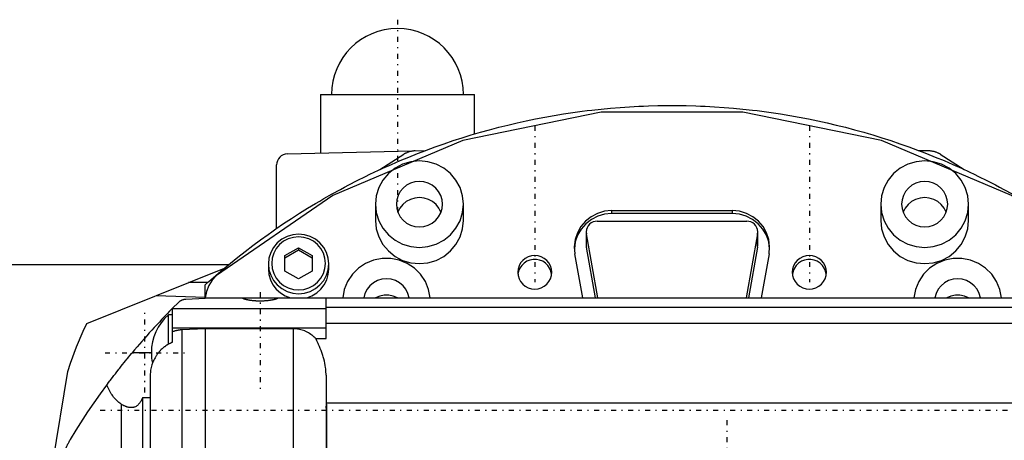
# Model space of a CAD drawing. Extents: x -109 to 109, y -1 to 887.
# Tile 8 of 11: x -59 to 30, y 753 to 791. Entities that reach past the tile are written whole.
import ezdxf

# ---------------------------------------------------------------- set-up
doc = ezdxf.new("R2010")
doc.units = 0
doc.linetypes.add('CENTER', pattern=[1.5, 0.45, -0.5, 0.05, -0.5])
doc.layers.add('AM_0', color=7, linetype='CONTINUOUS')
doc.layers.add('AM_7', color=7, linetype='CENTER')

msp = doc.modelspace()

# ---------------------------------------------------------------- linework, layer by layer
at = {"layer": 'AM_0', "color": 7, "linetype": 'CONTINUOUS'}
for p, q in [((-32, 784.5), (-32, 779.162)), ((-32, 784.5), (-18, 784.5)), ((-18, 780.895), (-18, 784.5)), ((-35.026, 779.083), (-22.413, 779.413)), ((-26.601, 777.659), (-24.422, 779.068)), ((22.413, 779.413), (23.389, 779.388)), ((24.422, 779.068), (26.601, 777.659)), ((-36, 772.309), (-36, 778.083)), ((-27, 774.516), (-27, 773.04)), ((-19, 773.04), (-19, 774.516)), ((19, 774.516), (19, 773.04)), ((27, 773.04), (27, 774.516)), ((-5.498, 773.927), (-5.498, 773.666)), ((-5.498, 773.927), (5.488, 773.927)), ((5.488, 773.666), (-5.498, 773.666)), ((5.488, 773.927), (5.488, 773.666)), ((-6.808, 772.97), (6.808, 772.97)), ((-7.808, 771.985), (-7.808, 770.761)), ((-7.793, 770.59), (-7.793, 771.814)), ((-6.753, 766.004), (-7.793, 771.814)), ((7.793, 771.814), (6.753, 766.004)), ((7.793, 770.59), (7.793, 771.814)), ((7.808, 770.761), (7.808, 771.985)), ((-35.24, 769.835), (-34, 770.54)), ((-34, 770.314), (-35.24, 769.609)), ((-34, 770.54), (-34, 770.314)), ((-34, 770.54), (-32.76, 769.835)), ((-32.76, 769.609), (-34, 770.314)), ((-7.808, 770.761), (-7.793, 770.59)), ((-6.971, 766), (-7.793, 770.59)), ((7.793, 770.59), (6.971, 766)), ((7.793, 770.59), (7.808, 770.761)), ((-35.24, 768.424), (-35.24, 769.835)), ((-32.76, 769.835), (-32.76, 768.424)), ((-8.131, 766), (-8.846, 769.997)), ((8.836, 769.997), (8.121, 766)), ((-40.389, 769), (-64.8, 769)), ((-53.27, 763.666), (-40.753, 768.697)), ((-36.75, 769.077), (-36.75, 768.609)), ((-34, 767.719), (-35.24, 768.424)), ((-32.76, 768.424), (-34, 767.719)), ((-31.25, 768.609), (-31.25, 769.077)), ((-42.275, 767.382), (-44.025, 767.382)), ((-42.5, 765.97), (-42.5, 767.181)), ((-46.98, 766.194), (-42.5, 766.055)), ((-45.5, 765.008), (-44.916, 765.591)), ((-44.267, 765.877), (-42.5, 765.97)), ((-42.5, 766), (42.5, 766)), ((-31.5, 762.296), (-31.5, 766)), ((-6.753, 766), (-6.753, 766.004)), ((-6.753, 766.004), (-6.752, 766)), ((6.752, 766), (6.753, 766.004)), ((6.753, 766), (6.753, 766.004)), ((-45.5, 765.008), (-45.5, 761.929)), ((-31.5, 765), (-45.5, 765)), ((31.5, 765.12), (-31.5, 765.12)), ((-45.5, 764.45), (-45.843, 764.45)), ((-45.843, 761.771), (-45.843, 764.45)), ((-31.5, 763.219), (-45.5, 763.219)), ((-42.5, 763.184), (-44.639, 763.075)), ((-44.639, 763.075), (-44.639, 750.953)), ((-42.5, 763.184), (-42.5, 676.816)), ((-34.5, 763.184), (-42.5, 763.184)), ((-34.5, 763.184), (-34.5, 751)), ((31.5, 763.65), (-31.5, 763.65)), ((-32.451, 762.296), (-31.5, 762.296)), ((-47.403, 761), (-49.143, 761)), ((-58, 741.16), (-55.006, 759.302)), ((-51.124, 758.501), (-51.082, 758.557)), ((-47.5, 759.025), (-47.5, 747.92)), ((-31.5, 758.95), (-31.5, 750.978)), ((-47.5, 756.878), (-48.219, 756.878)), ((-48.219, 756.878), (-48.219, 683.122)), ((-50.139, 756.314), (-50.139, 683.686)), ((31.5, 756.42), (-31.5, 756.42)), ((-31.416, 756.309), (-31.5, 756.309)), ((-31.416, 751), (-31.416, 756.309))]:
    msp.add_line(p, q, dxfattribs=at)
for points in [[(41.459, 768.035), (30.896, 775.302), (19.062, 780.319), (6.442, 782.88), (-6.442, 782.88), (-19.062, 780.319), (-30.896, 775.302), (-41.459, 768.035)], [(-20.9, 774.516), (-20.94, 774.92), (-21.06, 775.308), (-21.254, 775.665), (-21.515, 775.979), (-21.833, 776.236), (-22.196, 776.427), (-22.59, 776.545), (-23, 776.584), (-23.41, 776.545), (-23.804, 776.427), (-24.167, 776.236), (-24.485, 775.979), (-24.746, 775.665), (-24.94, 775.308), (-25.06, 774.92), (-25.1, 774.516)], [(25.1, 774.516), (25.06, 774.92), (24.94, 775.308), (24.746, 775.665), (24.485, 775.979), (24.167, 776.236), (23.804, 776.427), (23.41, 776.545), (23, 776.584), (22.59, 776.545), (22.196, 776.427), (21.833, 776.236), (21.515, 775.979), (21.254, 775.665), (21.06, 775.308), (20.94, 774.92), (20.9, 774.516)], [(-25.1, 774.516), (-25.06, 774.113), (-24.94, 773.725), (-24.746, 773.367), (-24.485, 773.054), (-24.167, 772.797), (-23.804, 772.606), (-23.41, 772.488), (-23, 772.448), (-22.59, 772.488), (-22.196, 772.606), (-21.833, 772.797), (-21.515, 773.054), (-21.254, 773.367), (-21.06, 773.725), (-20.94, 774.113), (-20.9, 774.516)], [(-21.038, 773.778), (-21.227, 774.149), (-21.488, 774.475), (-21.809, 774.744), (-22.178, 774.943), (-22.581, 775.067), (-23, 775.108), (-23.419, 775.067), (-23.822, 774.943), (-24.191, 774.744), (-24.512, 774.475), (-24.773, 774.149), (-24.962, 773.778)], [(20.9, 774.516), (20.94, 774.113), (21.06, 773.725), (21.254, 773.367), (21.515, 773.054), (21.833, 772.797), (22.196, 772.606), (22.59, 772.488), (23, 772.448), (23.41, 772.488), (23.804, 772.606), (24.167, 772.797), (24.485, 773.054), (24.746, 773.367), (24.94, 773.725), (25.06, 774.113), (25.1, 774.516)], [(24.962, 773.778), (24.773, 774.149), (24.512, 774.475), (24.191, 774.744), (23.822, 774.943), (23.419, 775.067), (23, 775.108), (22.581, 775.067), (22.178, 774.943), (21.809, 774.744), (21.488, 774.475), (21.227, 774.149), (21.038, 773.778)], [(-5.498, 773.927), (-6.153, 773.864), (-6.784, 773.678), (-7.366, 773.376), (-7.879, 772.969), (-8.302, 772.472), (-8.62, 771.904), (-8.821, 771.287), (-8.897, 770.643), (-8.846, 769.997)], [(-5.498, 773.666), (-6.145, 773.605), (-6.769, 773.423), (-7.346, 773.129), (-7.855, 772.731), (-8.278, 772.245), (-8.6, 771.689), (-8.808, 771.082), (-8.895, 770.448)], [(8.836, 769.997), (8.887, 770.643), (8.811, 771.287), (8.61, 771.904), (8.292, 772.472), (7.869, 772.969), (7.356, 773.376), (6.774, 773.678), (6.143, 773.864), (5.488, 773.927)], [(8.885, 770.448), (8.798, 771.082), (8.59, 771.689), (8.268, 772.245), (7.845, 772.731), (7.336, 773.129), (6.759, 773.423), (6.135, 773.605), (5.488, 773.666)], [(-27, 773.04), (-26.923, 772.272), (-26.696, 771.533), (-26.326, 770.852), (-25.828, 770.255), (-25.222, 769.765), (-24.531, 769.401), (-23.78, 769.177), (-23, 769.101), (-22.22, 769.177), (-21.469, 769.401), (-20.778, 769.765), (-20.172, 770.255), (-19.674, 770.852), (-19.304, 771.533), (-19.077, 772.272), (-19, 773.04)], [(-6.808, 772.97), (-7.001, 772.951), (-7.186, 772.897), (-7.358, 772.808), (-7.508, 772.688), (-7.633, 772.542), (-7.726, 772.375), (-7.786, 772.194), (-7.808, 772.004), (-7.793, 771.814)], [(7.793, 771.814), (7.808, 772.004), (7.786, 772.194), (7.726, 772.375), (7.633, 772.542), (7.508, 772.688), (7.358, 772.808), (7.186, 772.897), (7.001, 772.951), (6.808, 772.97)], [(19, 773.04), (19.077, 772.272), (19.304, 771.533), (19.674, 770.852), (20.172, 770.255), (20.778, 769.765), (21.469, 769.401), (22.22, 769.177), (23, 769.101), (23.78, 769.177), (24.531, 769.401), (25.222, 769.765), (25.828, 770.255), (26.326, 770.852), (26.696, 771.533), (26.923, 772.272), (27, 773.04)], [(-22.016, 766), (-22.162, 766.764), (-22.459, 767.484), (-22.893, 768.134), (-23.448, 768.686), (-24.103, 769.121), (-24.831, 769.42), (-25.605, 769.573), (-26.395, 769.573), (-27.169, 769.42), (-27.897, 769.121), (-28.552, 768.686), (-29.107, 768.134), (-29.541, 767.484), (-29.838, 766.764), (-29.984, 766)], [(-10.96, 768.139), (-11.023, 768.429), (-11.142, 768.701), (-11.311, 768.945), (-11.526, 769.153), (-11.777, 769.316), (-12.055, 769.428), (-12.35, 769.485), (-12.65, 769.485), (-12.945, 769.428), (-13.223, 769.316), (-13.474, 769.153), (-13.689, 768.945), (-13.858, 768.701), (-13.977, 768.429), (-14.04, 768.139)], [(14.04, 768.139), (13.977, 768.429), (13.858, 768.701), (13.689, 768.945), (13.474, 769.153), (13.223, 769.316), (12.945, 769.428), (12.65, 769.485), (12.35, 769.485), (12.055, 769.428), (11.777, 769.316), (11.526, 769.153), (11.311, 768.945), (11.142, 768.701), (11.023, 768.429), (10.96, 768.139)], [(29.984, 766), (29.838, 766.764), (29.541, 767.484), (29.107, 768.134), (28.552, 768.686), (27.897, 769.121), (27.169, 769.42), (26.395, 769.573), (25.605, 769.573), (24.831, 769.42), (24.103, 769.121), (23.448, 768.686), (22.893, 768.134), (22.459, 767.484), (22.162, 766.764), (22.016, 766)], [(-36.75, 768.609), (-36.703, 768.109), (-36.563, 767.627), (-36.335, 767.178), (-36.027, 766.778), (-35.65, 766.442), (-35.215, 766.179), (-34.74, 766)], [(-33.26, 766), (-32.785, 766.179), (-32.35, 766.442), (-31.973, 766.778), (-31.665, 767.178), (-31.437, 767.627), (-31.297, 768.109), (-31.25, 768.609)], [(-41.459, 768.035), (-41.867, 767.613), (-42.183, 767.12), (-42.394, 766.575), (-42.493, 766)], [(-23.93, 766), (-24.041, 766.399), (-24.231, 766.768), (-24.492, 767.092), (-24.813, 767.359), (-25.181, 767.557), (-25.582, 767.68), (-26, 767.721), (-26.418, 767.68), (-26.819, 767.557), (-27.187, 767.359), (-27.508, 767.092), (-27.769, 766.768), (-27.959, 766.399), (-28.07, 766)], [(28.07, 766), (27.959, 766.399), (27.769, 766.768), (27.508, 767.092), (27.187, 767.359), (26.819, 767.557), (26.418, 767.68), (26, 767.721), (25.582, 767.68), (25.181, 767.557), (24.813, 767.359), (24.492, 767.092), (24.231, 766.768), (24.041, 766.399), (23.93, 766)], [(-25.009, 766), (-25.389, 766.156), (-25.794, 766.235), (-26.206, 766.235), (-26.611, 766.156), (-26.991, 766)], [(26.991, 766), (26.611, 766.156), (26.206, 766.235), (25.794, 766.235), (25.389, 766.156), (25.009, 766)]]:
    msp.add_lwpolyline(points, dxfattribs=at)
for points in [[(-27, 774.516), (-26.923, 773.748), (-26.696, 773.009), (-26.326, 772.328), (-25.828, 771.731), (-25.222, 771.241), (-24.531, 770.877), (-23.78, 770.653), (-23, 770.577), (-22.22, 770.653), (-21.469, 770.877), (-20.778, 771.241), (-20.172, 771.731), (-19.674, 772.328), (-19.304, 773.009), (-19.077, 773.748), (-19, 774.516), (-19.077, 775.285), (-19.304, 776.024), (-19.674, 776.705), (-20.172, 777.302), (-20.778, 777.792), (-21.469, 778.156), (-22.22, 778.38), (-23, 778.455), (-23.78, 778.38), (-24.531, 778.156), (-25.222, 777.792), (-25.828, 777.302), (-26.326, 776.705), (-26.696, 776.024), (-26.923, 775.285)], [(19, 774.516), (19.077, 773.748), (19.304, 773.009), (19.674, 772.328), (20.172, 771.731), (20.778, 771.241), (21.469, 770.877), (22.22, 770.653), (23, 770.577), (23.78, 770.653), (24.531, 770.877), (25.222, 771.241), (25.828, 771.731), (26.326, 772.328), (26.696, 773.009), (26.923, 773.748), (27, 774.516), (26.923, 775.285), (26.696, 776.024), (26.326, 776.705), (25.828, 777.302), (25.222, 777.792), (24.531, 778.156), (23.78, 778.38), (23, 778.455), (22.22, 778.38), (21.469, 778.156), (20.778, 777.792), (20.172, 777.302), (19.674, 776.705), (19.304, 776.024), (19.077, 775.285)], [(-31.25, 769.077), (-31.303, 769.606), (-31.459, 770.114), (-31.713, 770.582), (-32.055, 770.992), (-32.472, 771.329), (-32.948, 771.579), (-33.464, 771.734), (-34, 771.786), (-34.536, 771.734), (-35.052, 771.579), (-35.528, 771.329), (-35.945, 770.992), (-36.287, 770.582), (-36.541, 770.114), (-36.697, 769.606), (-36.75, 769.077), (-36.697, 768.549), (-36.541, 768.041), (-36.287, 767.573), (-35.945, 767.162), (-35.528, 766.826), (-35.052, 766.575), (-34.536, 766.421), (-34, 766.369), (-33.464, 766.421), (-32.948, 766.575), (-32.472, 766.826), (-32.055, 767.162), (-31.713, 767.573), (-31.459, 768.041), (-31.303, 768.549)], [(-36.45, 769.129), (-36.403, 768.659), (-36.264, 768.206), (-36.037, 767.789), (-35.732, 767.423), (-35.361, 767.123), (-34.938, 766.9), (-34.478, 766.763), (-34, 766.717), (-33.522, 766.763), (-33.062, 766.9), (-32.639, 767.123), (-32.268, 767.423), (-31.963, 767.789), (-31.736, 768.206), (-31.597, 768.659), (-31.55, 769.129), (-31.597, 769.6), (-31.736, 770.053), (-31.963, 770.47), (-32.268, 770.836), (-32.639, 771.136), (-33.062, 771.359), (-33.522, 771.496), (-34, 771.542), (-34.478, 771.496), (-34.938, 771.359), (-35.361, 771.136), (-35.732, 770.836), (-36.037, 770.47), (-36.264, 770.053), (-36.403, 769.6)], [(-14.05, 768.313), (-14.02, 768.015), (-13.932, 767.729), (-13.789, 767.465), (-13.596, 767.234), (-13.361, 767.044), (-13.093, 766.903), (-12.802, 766.816), (-12.5, 766.787), (-12.198, 766.816), (-11.907, 766.903), (-11.639, 767.044), (-11.404, 767.234), (-11.211, 767.465), (-11.068, 767.729), (-10.98, 768.015), (-10.95, 768.313), (-10.98, 768.611), (-11.068, 768.897), (-11.211, 769.161), (-11.404, 769.392), (-11.639, 769.582), (-11.907, 769.723), (-12.198, 769.81), (-12.5, 769.84), (-12.802, 769.81), (-13.093, 769.723), (-13.361, 769.582), (-13.596, 769.392), (-13.789, 769.161), (-13.932, 768.897), (-14.02, 768.611)], [(10.95, 768.313), (10.98, 768.015), (11.068, 767.729), (11.211, 767.465), (11.404, 767.234), (11.639, 767.044), (11.907, 766.903), (12.198, 766.816), (12.5, 766.787), (12.802, 766.816), (13.093, 766.903), (13.361, 767.044), (13.596, 767.234), (13.789, 767.465), (13.932, 767.729), (14.02, 768.015), (14.05, 768.313), (14.02, 768.611), (13.932, 768.897), (13.789, 769.161), (13.596, 769.392), (13.361, 769.582), (13.093, 769.723), (12.802, 769.81), (12.5, 769.84), (12.198, 769.81), (11.907, 769.723), (11.639, 769.582), (11.404, 769.392), (11.211, 769.161), (11.068, 768.897), (10.98, 768.611)]]:
    msp.add_lwpolyline(points, close=True, dxfattribs=at)
for points in [[(-42.5, 767.181, 0), (-42.179, 767.468, 0), (-41.53, 768.036, 0), (-40.874, 768.596, 0), (-40.543, 768.872, 0), (-40.211, 769.146, 0), (-39.54, 769.688, 0), (-38.861, 770.22, 0), (-38.176, 770.743, 0), (-37.483, 771.257, 0), (-36.784, 771.761, 0), (-36.431, 772.01, 0), (-36.078, 772.256, 0), (-35.365, 772.741, 0), (-34.645, 773.216, 0), (-33.919, 773.682, 0), (-33.187, 774.137, 0), (-32.449, 774.583, 0), (-32.078, 774.802, 0), (-31.705, 775.018, 0), (-30.955, 775.444, 0), (-30.199, 775.859, 0), (-29.82, 776.063, 0), (-29.438, 776.264, 0), (-28.672, 776.659, 0), (-27.9, 777.043, 0), (-27.512, 777.231, 0), (-27.122, 777.416, 0), (-26.34, 777.779, 0), (-25.553, 778.132, 0), (-24.762, 778.473, 0), (-23.965, 778.804, 0), (-23.165, 779.124, 0), (-22.763, 779.28, 0), (-22.36, 779.433, 0), (-21.551, 779.731, 0), (-20.738, 780.018, 0), (-19.921, 780.294, 0), (-19.1, 780.559, 0), (-18.276, 780.813, 0), (-17.863, 780.936, 0), (-17.449, 781.056, 0), (-16.618, 781.287, 0), (-15.784, 781.507, 0), (-14.948, 781.716, 0), (-14.108, 781.913, 0), (-13.266, 782.099, 0), (-12.845, 782.187, 0), (-12.422, 782.273, 0), (-11.575, 782.436, 0), (-10.726, 782.587, 0), (-9.876, 782.727, 0), (-9.023, 782.856, 0), (-8.169, 782.972, 0), (-7.741, 783.026, 0), (-7.313, 783.078, 0), (-6.456, 783.171, 0), (-5.597, 783.253, 0), (-4.738, 783.323, 0), (-3.878, 783.381, 0), (-3.017, 783.428, 0), (-2.586, 783.447, 0), (-2.155, 783.463, 0), (-1.293, 783.487, 0), (-0.431, 783.499, 0), (0, 783.5, 0), (0.431, 783.499, 0), (1.293, 783.487, 0), (2.155, 783.463, 0), (2.586, 783.447, 0), (3.017, 783.428, 0), (3.878, 783.381, 0), (4.738, 783.323, 0), (5.597, 783.253, 0), (6.456, 783.171, 0), (7.313, 783.078, 0), (7.741, 783.026, 0), (8.169, 782.972, 0), (9.023, 782.856, 0), (9.876, 782.727, 0), (10.726, 782.587, 0), (11.575, 782.436, 0), (12.422, 782.273, 0), (12.845, 782.187, 0), (13.266, 782.099, 0), (14.108, 781.913, 0), (14.948, 781.716, 0), (15.784, 781.507, 0), (16.618, 781.287, 0), (17.449, 781.056, 0), (17.863, 780.936, 0), (18.276, 780.813, 0), (19.1, 780.559, 0), (19.921, 780.294, 0), (20.738, 780.018, 0), (21.551, 779.731, 0), (22.36, 779.433, 0), (22.763, 779.28, 0), (23.165, 779.124, 0), (23.965, 778.804, 0), (24.762, 778.473, 0), (25.553, 778.132, 0), (26.34, 777.779, 0), (27.122, 777.416, 0), (27.512, 777.231, 0), (27.9, 777.043, 0), (28.672, 776.659, 0), (29.438, 776.264, 0), (29.82, 776.063, 0), (30.199, 775.859, 0), (30.955, 775.444, 0)], [(-24.422, 779.068, 0), (-24.396, 779.084, 0), (-24.344, 779.116, 0), (-24.291, 779.146, 0), (-24.265, 779.16, 0), (-24.237, 779.174, 0), (-24.183, 779.2, 0), (-24.127, 779.225, 0), (-24.071, 779.248, 0), (-24.014, 779.27, 0), (-23.957, 779.29, 0), (-23.928, 779.299, 0), (-23.898, 779.308, 0), (-23.84, 779.324, 0), (-23.781, 779.338, 0), (-23.721, 779.351, 0), (-23.661, 779.362, 0), (-23.601, 779.371, 0), (-23.571, 779.374, 0), (-23.541, 779.378, 0), (-23.48, 779.383, 0), (-23.419, 779.387, 0), (-23.389, 779.388, 0)], [(23.389, 779.388, 0), (23.419, 779.387, 0), (23.48, 779.383, 0), (23.541, 779.378, 0), (23.571, 779.374, 0), (23.601, 779.371, 0), (23.661, 779.362, 0), (23.721, 779.351, 0), (23.781, 779.338, 0), (23.84, 779.324, 0), (23.898, 779.308, 0), (23.928, 779.299, 0), (23.957, 779.29, 0), (24.014, 779.27, 0), (24.071, 779.248, 0), (24.127, 779.225, 0), (24.183, 779.2, 0), (24.237, 779.174, 0), (24.265, 779.16, 0), (24.291, 779.146, 0), (24.344, 779.116, 0), (24.396, 779.084, 0), (24.422, 779.068, 0)], [(-44.916, 765.591, 0), (-44.904, 765.603, 0), (-44.88, 765.625, 0), (-44.855, 765.647, 0), (-44.842, 765.657, 0), (-44.829, 765.667, 0), (-44.802, 765.688, 0), (-44.775, 765.707, 0), (-44.746, 765.726, 0), (-44.717, 765.743, 0), (-44.686, 765.76, 0), (-44.671, 765.769, 0), (-44.655, 765.776, 0), (-44.622, 765.792, 0), (-44.589, 765.806, 0), (-44.554, 765.819, 0), (-44.515, 765.833, 0), (-44.49, 765.84, 0), (-44.482, 765.842, 0), (-44.475, 765.844, 0), (-44.471, 765.845, 0), (-44.467, 765.846, 0), (-44.459, 765.848, 0), (-44.451, 765.85, 0), (-44.447, 765.851, 0), (-44.443, 765.852, 0), (-44.434, 765.854, 0), (-44.426, 765.856, 0), (-44.422, 765.857, 0), (-44.417, 765.858, 0), (-44.409, 765.86, 0), (-44.4, 765.861, 0), (-44.391, 765.863, 0), (-44.382, 765.865, 0), (-44.372, 765.866, 0), (-44.368, 765.867, 0), (-44.363, 765.868, 0), (-44.353, 765.869, 0), (-44.343, 765.87, 0), (-44.333, 765.872, 0), (-44.322, 765.873, 0), (-44.31, 765.874, 0), (-44.304, 765.875, 0), (-44.298, 765.875, 0), (-44.286, 765.876, 0), (-44.278, 765.877, 0), (-44.276, 765.877, 0), (-44.274, 765.877, 0), (-44.273, 765.877, 0), (-44.272, 765.877, 0), (-44.27, 765.877, 0), (-44.268, 765.877, 0), (-44.267, 765.877, 0)], [(-39.121, 765.964, 0), (-39.121, 765.966, 0), (-39.119, 765.97, 0), (-39.117, 765.973, 0), (-39.115, 765.975, 0), (-39.112, 765.977, 0), (-39.106, 765.98, 0), (-39.099, 765.983, 0), (-39.09, 765.986, 0), (-39.08, 765.988, 0), (-39.068, 765.991, 0), (-39.061, 765.992, 0), (-39.054, 765.993, 0), (-39.039, 765.994, 0), (-39.023, 765.996, 0), (-39.005, 765.997, 0), (-38.985, 765.998, 0), (-38.965, 765.999, 0), (-38.954, 765.999, 0), (-38.942, 765.999, 0), (-38.919, 766, 0), (-38.894, 766, 0), (-38.881, 766, 0)], [(-35.879, 765.964, 0), (-35.879, 765.962, 0), (-35.88, 765.958, 0), (-35.883, 765.954, 0), (-35.885, 765.951, 0), (-35.887, 765.949, 0), (-35.892, 765.944, 0), (-35.899, 765.939, 0), (-35.907, 765.934, 0), (-35.917, 765.928, 0), (-35.927, 765.923, 0), (-35.933, 765.92, 0), (-35.94, 765.917, 0), (-35.953, 765.911, 0), (-35.968, 765.904, 0), (-35.985, 765.898, 0), (-36.002, 765.892, 0), (-36.021, 765.885, 0), (-36.031, 765.882, 0), (-36.042, 765.878, 0), (-36.063, 765.871, 0), (-36.086, 765.864, 0), (-36.098, 765.861, 0), (-36.11, 765.858, 0), (-36.135, 765.851, 0), (-36.161, 765.844, 0), (-36.174, 765.84, 0), (-36.188, 765.837, 0), (-36.216, 765.83, 0), (-36.245, 765.823, 0), (-36.275, 765.816, 0), (-36.305, 765.809, 0), (-36.337, 765.803, 0), (-36.352, 765.799, 0), (-36.368, 765.796, 0), (-36.401, 765.79, 0), (-36.436, 765.783, 0), (-36.471, 765.777, 0), (-36.507, 765.77, 0), (-36.545, 765.764, 0), (-36.564, 765.761, 0), (-36.583, 765.758, 0), (-36.623, 765.752, 0), (-36.663, 765.747, 0), (-36.705, 765.741, 0), (-36.747, 765.736, 0), (-36.789, 765.731, 0), (-36.811, 765.728, 0), (-36.833, 765.726, 0), (-36.877, 765.721, 0), (-36.922, 765.717, 0), (-36.967, 765.713, 0), (-37.013, 765.709, 0), (-37.059, 765.706, 0), (-37.082, 765.704, 0), (-37.105, 765.703, 0), (-37.152, 765.7, 0), (-37.198, 765.697, 0), (-37.245, 765.695, 0), (-37.292, 765.694, 0), (-37.338, 765.692, 0), (-37.362, 765.692, 0), (-37.385, 765.691, 0), (-37.431, 765.691, 0), (-37.477, 765.69, 0), (-37.5, 765.69, 0), (-37.523, 765.69, 0), (-37.569, 765.691, 0), (-37.615, 765.691, 0), (-37.638, 765.692, 0), (-37.662, 765.692, 0), (-37.708, 765.694, 0), (-37.755, 765.695, 0), (-37.802, 765.697, 0), (-37.848, 765.7, 0), (-37.895, 765.703, 0), (-37.918, 765.704, 0), (-37.941, 765.706, 0), (-37.987, 765.709, 0), (-38.033, 765.713, 0), (-38.078, 765.717, 0), (-38.123, 765.721, 0), (-38.167, 765.726, 0), (-38.189, 765.728, 0), (-38.211, 765.731, 0), (-38.253, 765.736, 0), (-38.295, 765.741, 0), (-38.337, 765.747, 0), (-38.377, 765.752, 0), (-38.417, 765.758, 0), (-38.436, 765.761, 0), (-38.455, 765.764, 0), (-38.493, 765.77, 0), (-38.529, 765.777, 0), (-38.564, 765.783, 0), (-38.599, 765.79, 0), (-38.632, 765.796, 0), (-38.648, 765.799, 0), (-38.663, 765.803, 0), (-38.695, 765.809, 0), (-38.725, 765.816, 0), (-38.755, 765.823, 0), (-38.784, 765.83, 0), (-38.812, 765.837, 0), (-38.826, 765.84, 0), (-38.839, 765.844, 0), (-38.865, 765.851, 0), (-38.89, 765.858, 0), (-38.902, 765.861, 0), (-38.914, 765.864, 0), (-38.937, 765.871, 0), (-38.958, 765.878, 0), (-38.969, 765.882, 0), (-38.979, 765.885, 0), (-38.998, 765.892, 0), (-39.015, 765.898, 0), (-39.032, 765.904, 0), (-39.047, 765.911, 0), (-39.06, 765.917, 0), (-39.067, 765.92, 0), (-39.073, 765.923, 0), (-39.083, 765.928, 0), (-39.093, 765.934, 0), (-39.101, 765.939, 0), (-39.108, 765.944, 0), (-39.113, 765.949, 0), (-39.115, 765.951, 0), (-39.117, 765.954, 0), (-39.12, 765.958, 0), (-39.121, 765.962, 0), (-39.121, 765.964, 0)], [(-36.119, 766, 0), (-36.106, 766, 0), (-36.081, 766, 0), (-36.058, 765.999, 0), (-36.046, 765.999, 0), (-36.035, 765.999, 0), (-36.015, 765.998, 0), (-35.995, 765.997, 0), (-35.977, 765.996, 0), (-35.961, 765.994, 0), (-35.946, 765.993, 0), (-35.939, 765.992, 0), (-35.932, 765.991, 0), (-35.92, 765.988, 0), (-35.91, 765.986, 0), (-35.901, 765.983, 0), (-35.894, 765.98, 0), (-35.888, 765.977, 0), (-35.885, 765.975, 0), (-35.883, 765.973, 0), (-35.881, 765.97, 0), (-35.879, 765.966, 0), (-35.879, 765.964, 0)], [(-55.006, 759.302, 0), (-54.766, 760.048, 0), (-54.226, 761.519, 0), (-53.608, 762.959, 0), (-53.27, 763.666, 0)], [(-44.639, 763.075, 0), (-44.663, 763.074, 0), (-44.711, 763.071, 0), (-44.759, 763.067, 0), (-44.783, 763.064, 0), (-44.808, 763.061, 0), (-44.857, 763.055, 0), (-44.906, 763.049, 0), (-44.955, 763.041, 0), (-45.004, 763.032, 0), (-45.053, 763.022, 0), (-45.077, 763.017, 0), (-45.102, 763.012, 0), (-45.15, 763.001, 0), (-45.198, 762.988, 0), (-45.246, 762.975, 0), (-45.294, 762.961, 0), (-45.341, 762.947, 0), (-45.364, 762.939, 0), (-45.387, 762.932, 0), (-45.433, 762.916, 0), (-45.478, 762.899, 0), (-45.5, 762.89, 0)], [(-32.451, 762.296, 0), (-32.494, 762.34, 0), (-32.585, 762.426, 0), (-32.682, 762.51, 0), (-32.732, 762.551, 0), (-32.783, 762.592, 0), (-32.889, 762.669, 0), (-32.998, 762.741, 0), (-33.109, 762.808, 0), (-33.22, 762.869, 0), (-33.332, 762.924, 0), (-33.387, 762.949, 0), (-33.443, 762.973, 0), (-33.559, 763.018, 0), (-33.68, 763.058, 0), (-33.804, 763.094, 0), (-33.931, 763.124, 0), (-34.06, 763.148, 0), (-34.124, 763.158, 0), (-34.188, 763.166, 0), (-34.315, 763.178, 0), (-34.439, 763.183, 0), (-34.5, 763.184, 0)], [(-31.5, 758.95, 0), (-31.501, 759.048, 0), (-31.509, 759.243, 0), (-31.524, 759.44, 0), (-31.534, 759.538, 0), (-31.546, 759.637, 0), (-31.575, 759.835, 0), (-31.612, 760.034, 0), (-31.655, 760.232, 0), (-31.705, 760.432, 0), (-31.761, 760.631, 0), (-31.791, 760.73, 0), (-31.823, 760.829, 0), (-31.889, 761.022, 0), (-31.959, 761.21, 0), (-32.031, 761.393, 0), (-32.106, 761.569, 0), (-32.182, 761.741, 0), (-32.221, 761.824, 0), (-32.259, 761.906, 0), (-32.336, 762.066, 0), (-32.413, 762.221, 0), (-32.451, 762.296, 0)], [(-45.5, 761.929, 0), (-45.54, 761.913, 0), (-45.618, 761.88, 0), (-45.695, 761.845, 0), (-45.734, 761.827, 0), (-45.773, 761.807, 0), (-45.851, 761.766, 0), (-45.928, 761.722, 0), (-46.005, 761.675, 0), (-46.081, 761.625, 0), (-46.156, 761.573, 0), (-46.192, 761.546, 0), (-46.229, 761.519, 0), (-46.3, 761.463, 0), (-46.368, 761.405, 0), (-46.435, 761.346, 0), (-46.498, 761.286, 0), (-46.559, 761.225, 0), (-46.588, 761.195, 0), (-46.616, 761.164, 0), (-46.673, 761.101, 0), (-46.73, 761.034, 0), (-46.758, 761, 0)], [(-51.462, 758.048, 0), (-51.406, 758.124, 0), (-51.292, 758.277, 0), (-51.174, 758.434, 0), (-51.115, 758.514, 0), (-51.054, 758.594, 0), (-50.931, 758.756, 0), (-50.806, 758.92, 0), (-50.679, 759.086, 0), (-50.549, 759.253, 0), (-50.418, 759.421, 0), (-50.352, 759.506, 0), (-50.285, 759.59, 0), (-50.152, 759.759, 0), (-50.017, 759.928, 0), (-49.882, 760.097, 0), (-49.747, 760.265, 0), (-49.612, 760.431, 0), (-49.544, 760.514, 0), (-49.477, 760.596, 0), (-49.342, 760.759, 0), (-49.209, 760.92, 0), (-49.143, 761, 0)], [(-46.758, 761, 0), (-46.796, 760.952, 0), (-46.869, 760.854, 0), (-46.94, 760.753, 0), (-46.973, 760.702, 0), (-47.006, 760.65, 0), (-47.069, 760.545, 0), (-47.128, 760.438, 0), (-47.184, 760.329, 0), (-47.235, 760.219, 0), (-47.282, 760.108, 0), (-47.304, 760.051, 0), (-47.324, 759.995, 0), (-47.363, 759.881, 0), (-47.397, 759.767, 0), (-47.426, 759.652, 0), (-47.45, 759.537, 0), (-47.47, 759.422, 0), (-47.478, 759.365, 0), (-47.485, 759.308, 0), (-47.494, 759.194, 0), (-47.499, 759.081, 0), (-47.5, 759.025, 0)], [(-54.78, 753.094, 0), (-54.259, 753.941, 0), (-53.179, 755.61, 0), (-52.047, 757.244, 0), (-51.462, 758.048, 0)], [(-50.139, 756.314, 0), (-50.183, 756.343, 0), (-50.269, 756.405, 0), (-50.355, 756.471, 0), (-50.397, 756.506, 0), (-50.439, 756.542, 0), (-50.521, 756.617, 0), (-50.603, 756.698, 0), (-50.682, 756.782, 0), (-50.76, 756.871, 0), (-50.837, 756.965, 0), (-50.874, 757.013, 0), (-50.911, 757.063, 0), (-50.984, 757.164, 0), (-51.054, 757.27, 0), (-51.123, 757.38, 0), (-51.19, 757.494, 0), (-51.254, 757.611, 0), (-51.286, 757.671, 0), (-51.316, 757.732, 0), (-51.376, 757.856, 0), (-51.434, 757.983, 0), (-51.462, 758.048, 0)], [(-48.219, 756.878, 0), (-48.24, 756.829, 0), (-48.281, 756.736, 0), (-48.325, 756.65, 0), (-48.347, 756.609, 0), (-48.369, 756.569, 0), (-48.415, 756.495, 0), (-48.462, 756.427, 0), (-48.512, 756.364, 0), (-48.564, 756.305, 0), (-48.618, 756.25, 0), (-48.646, 756.225, 0), (-48.675, 756.201, 0), (-48.735, 756.156, 0), (-48.797, 756.117, 0), (-48.861, 756.084, 0), (-48.927, 756.056, 0), (-48.995, 756.033, 0), (-49.029, 756.025, 0), (-49.064, 756.017, 0), (-49.136, 756.006, 0), (-49.208, 756.001, 0), (-49.245, 756, 0)], [(-49.245, 756, 0), (-49.268, 756, 0), (-49.315, 756.002, 0), (-49.362, 756.006, 0), (-49.385, 756.009, 0), (-49.409, 756.013, 0), (-49.456, 756.021, 0), (-49.503, 756.03, 0), (-49.551, 756.042, 0), (-49.598, 756.055, 0), (-49.646, 756.07, 0), (-49.67, 756.079, 0), (-49.695, 756.088, 0), (-49.745, 756.107, 0), (-49.795, 756.128, 0), (-49.847, 756.151, 0), (-49.899, 756.176, 0), (-49.951, 756.203, 0), (-49.978, 756.218, 0), (-50.004, 756.233, 0), (-50.058, 756.264, 0), (-50.112, 756.297, 0), (-50.139, 756.314, 0)], [(-31.5, 755.961, 0), (-31.498, 756.017, 0), (-31.479, 756.133, 0), (-31.442, 756.25, 0), (-31.416, 756.309, 0)], [(-55.5, 750.508, 0), (-55.499, 750.584, 0), (-55.495, 750.735, 0), (-55.486, 750.885, 0), (-55.48, 750.96, 0), (-55.472, 751.036, 0), (-55.454, 751.185, 0), (-55.431, 751.335, 0), (-55.404, 751.483, 0), (-55.372, 751.631, 0), (-55.336, 751.777, 0), (-55.317, 751.85, 0), (-55.296, 751.923, 0), (-55.251, 752.067, 0), (-55.202, 752.21, 0), (-55.148, 752.351, 0), (-55.09, 752.49, 0), (-55.028, 752.628, 0), (-54.996, 752.696, 0), (-54.962, 752.764, 0), (-54.892, 752.897, 0), (-54.818, 753.029, 0), (-54.78, 753.094, 0)]]:
    msp.add_polyline3d(points, dxfattribs=at)
for centre, radius, start, end in [((-25, 784.5), 6, 0, 180), ((-35, 778.083), 1, 91.5, 180), ((0, 720), 64, 135.31124, 140.16156), ((-42.803, 760.998), 4.6, 131.36621, 179.9713), ((-42.803, 761.002), 4.6, 180.0287, 191.93065)]:
    msp.add_arc(centre, radius, start, end, dxfattribs=at)
at = {"layer": 'AM_7', "color": 4, "linetype": 'CENTER'}
for p, q in [((-25, 791.3), (-25, 773.7)), ((-12.5, 781.647), (-12.5, 767.417)), ((12.5, 781.647), (12.5, 767.417)), ((-37.5, 766.507), (-37.5, 757.557)), ((-48, 757.377), (-48, 764.623)), ((-51.623, 761), (-44.377, 761)), ((52.25, 755.748), (-52.25, 755.748)), ((5, 754.85), (5, 747.15))]:
    msp.add_line(p, q, dxfattribs=at)

doc.saveas('drawing.dxf')
